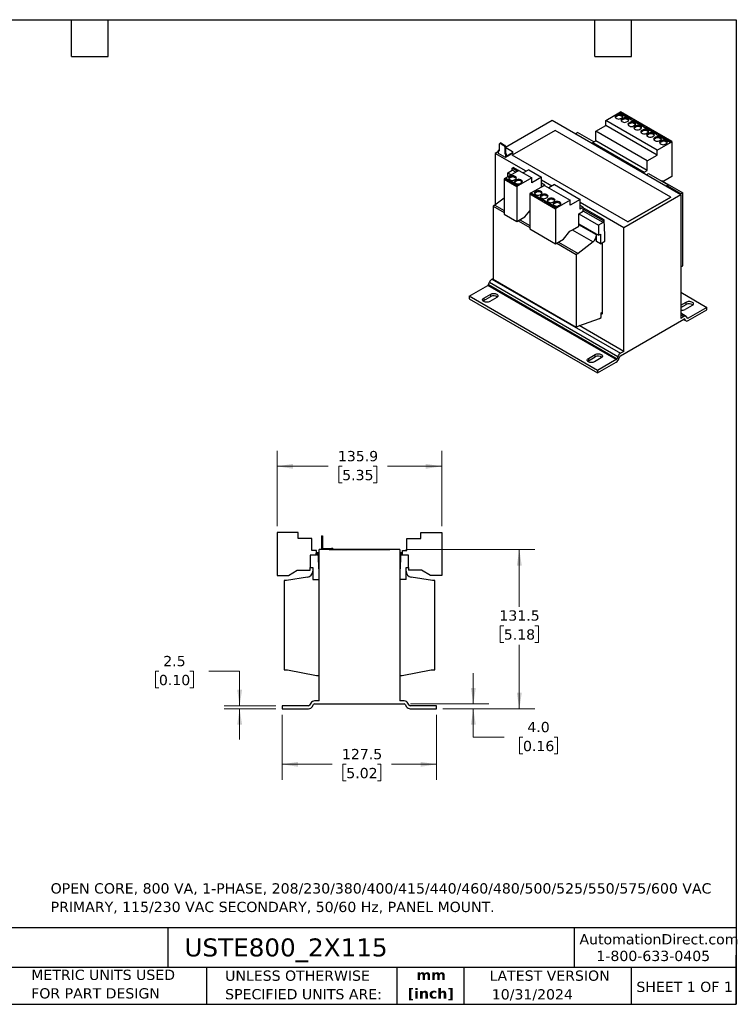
# Model space of a CAD drawing. Header units: millimetres. Extents: x 25 to 1092, y 25 to 838.
# Tile 2 of 2: x 501 to 1092, y 25 to 838. Entities that reach past the tile are written whole.
import ezdxf

# ---------------------------------------------------------------- set-up
doc = ezdxf.new("R2010")
doc.units = ezdxf.units.MM
doc.header["$LTSCALE"] = 4
doc.linetypes.add('SLD-Solid', pattern=[0])
doc.layers.add('TEXT', color=140, linetype='SLD-Solid', lineweight=25)
doc.styles.add('SLDTEXTSTYLE0', font='VERDANA.TTF')
doc.styles.add('SLDTEXTSTYLE1', font='VERDANAB.TTF')
doc.dimstyles.new('SLDDIMSTYLE1', dxfattribs={"dimtxt": 8.632031, "dimasz": 13.208, "dimexe": 0, "dimexo": 0.0625, "dimgap": 2.158008, "dimtad": 0, "dimtih": 1, "dimtoh": 1, "dimrnd": 1e-09, "dimzin": 12, "dimdsep": 46, "dimtxsty": 'SLDTEXTSTYLE0', "dimsah": 1, "dimcen": 0.09, "dimadec": 0, "dimazin": 3, "dimtfac": 1, "dimtofl": 0, "dimtmove": 0, "dimatfit": 3, "dimfxl": 0, "dimfrac": 2, "dimtolj": 1, "dimtzin": 12, "dimarcsym": 0})
doc.dimstyles.new('SLDDIMSTYLE2', dxfattribs={"dimtxt": 8.632031, "dimasz": 13.208, "dimexe": 0, "dimexo": 0.0625, "dimgap": 2.158008, "dimtad": 0, "dimtih": 1, "dimtoh": 1, "dimrnd": 1e-09, "dimzin": 12, "dimdsep": 46, "dimtxsty": 'SLDTEXTSTYLE0', "dimsah": 1, "dimcen": 0.09, "dimadec": 0, "dimazin": 3, "dimtfac": 1, "dimtmove": 0, "dimatfit": 0, "dimfxl": 0, "dimfrac": 2, "dimtolj": 1, "dimtzin": 12, "dimarcsym": 0})
doc.dimstyles.new('SLDDIMSTYLE3', dxfattribs={"dimtxt": 8.632031, "dimasz": 13.208, "dimexe": 0, "dimexo": 0.0625, "dimgap": 2.158008, "dimtad": 0, "dimtih": 1, "dimtoh": 1, "dimrnd": 1e-09, "dimzin": 4, "dimdsep": 46, "dimtxsty": 'SLDTEXTSTYLE0', "dimsah": 1, "dimcen": 0.09, "dimadec": 0, "dimazin": 1, "dimtfac": 1, "dimtmove": 0, "dimatfit": 0, "dimfxl": 0, "dimfrac": 2, "dimtolj": 1, "dimtzin": 12, "dimarcsym": 0})

# ---------------------------------------------------------------- blocks, each defined once
blk = doc.blocks.new('_D_2')
at = {"color": 7, "linetype": 'SLD-Solid', "lineweight": 0}
for p, q in [((615.77, 300.3), (612.87, 300.3)), ((612.87, 300.3), (612.87, 286.58)), ((641.42, 300.3), (644.32, 300.3)), ((644.32, 300.3), (644.32, 286.58)), ((656.98, 300.3), (682.38, 300.3)), ((682.38, 300.3), (682.38, 271.84)), ((612.87, 286.58), (615.77, 286.58)), ((644.32, 286.58), (641.42, 286.58)), ((712.37, 271.84), (669.68, 271.84)), ((712.37, 269.34), (669.68, 269.34)), ((682.38, 269.34), (682.38, 243.94))]:
    blk.add_line(p, q, dxfattribs=at)
at = {"color": 7, "linetype": 'SLD-Solid', "lineweight": 18}
for points in [[(682.38, 271.84), (684.42, 285.05), (680.35, 285.05)], [(682.38, 269.34), (680.35, 256.13), (684.42, 256.13)]]:
    blk.add_solid(points, dxfattribs=at)
at = {"color": 7, "linetype": 'SLD-Solid', "lineweight": 18, "char_height": 8.467, "attachment_point": 1, "style": 'SLDTEXTSTYLE0'}
for s, insert in [('2.5', (619.36, 312.99)), ('0.10', (615.77, 297.34))]:
    blk.add_mtext(s, dxfattribs=dict(at, insert=insert))
blk = doc.blocks.new('_D_3')
at = {"color": 7, "linetype": 'SLD-Solid', "lineweight": 0}
for p, q in [((875.22, 273.34), (875.22, 298.74)), ((823.28, 273.34), (887.92, 273.34)), ((850.03, 269.34), (887.92, 269.34)), ((875.22, 245.84), (875.22, 269.34)), ((900.62, 245.84), (875.22, 245.84)), ((916.19, 245.84), (913.29, 245.84)), ((913.29, 245.84), (913.29, 232.12)), ((941.84, 245.84), (944.74, 245.84)), ((944.74, 245.84), (944.74, 232.12)), ((913.29, 232.12), (916.19, 232.12)), ((944.74, 232.12), (941.84, 232.12))]:
    blk.add_line(p, q, dxfattribs=at)
at = {"color": 7, "linetype": 'SLD-Solid', "lineweight": 18}
for points in [[(875.22, 273.34), (877.26, 286.55), (873.19, 286.55)], [(875.22, 269.34), (873.19, 256.13), (877.26, 256.13)]]:
    blk.add_solid(points, dxfattribs=at)
at = {"color": 7, "linetype": 'SLD-Solid', "lineweight": 18, "char_height": 8.467, "attachment_point": 1, "style": 'SLDTEXTSTYLE0'}
for s, insert in [('4.0', (919.78, 258.52)), ('0.16', (916.19, 242.87))]:
    blk.add_mtext(s, dxfattribs=dict(at, insert=insert))
blk = doc.blocks.new('_D_4')
at = {"color": 7, "linetype": 'SLD-Solid', "lineweight": 0}
for p, q in [((819.53, 400.84), (925.85, 400.84)), ((913.15, 400.84), (913.15, 353.56)), ((900.32, 337.91), (897.43, 337.91)), ((897.43, 337.91), (897.43, 324.19)), ((925.97, 337.91), (928.87, 337.91)), ((928.87, 337.91), (928.87, 324.19)), ((897.43, 324.19), (900.32, 324.19)), ((913.15, 269.34), (913.15, 322.26)), ((928.87, 324.19), (925.97, 324.19)), ((850.03, 269.34), (925.85, 269.34))]:
    blk.add_line(p, q, dxfattribs=at)
at = {"color": 7, "linetype": 'SLD-Solid', "lineweight": 18}
for points in [[(913.15, 400.84), (911.12, 387.63), (915.18, 387.63)], [(913.15, 269.34), (915.18, 282.55), (911.12, 282.55)]]:
    blk.add_solid(points, dxfattribs=at)
at = {"color": 7, "linetype": 'SLD-Solid', "lineweight": 18, "char_height": 8.467, "attachment_point": 1, "style": 'SLDTEXTSTYLE0'}
for s, insert in [('131.5', (896.73, 350.59)), ('5.18', (900.32, 334.94))]:
    blk.add_mtext(s, dxfattribs=dict(at, insert=insert))
blk = doc.blocks.new('_D_5')
at = {"color": 7, "linetype": 'SLD-Solid', "lineweight": 0}
for p, q in [((713.25, 419.99), (713.25, 482.21)), ((849.15, 419.99), (849.15, 482.21)), ((713.25, 469.51), (755.33, 469.51)), ((767.02, 469.51), (764.12, 469.51)), ((764.12, 469.51), (764.12, 455.79)), ((792.67, 469.51), (795.57, 469.51)), ((795.57, 469.51), (795.57, 455.79)), ((849.15, 469.51), (804.37, 469.51)), ((764.12, 455.79), (767.02, 455.79)), ((795.57, 455.79), (792.67, 455.79))]:
    blk.add_line(p, q, dxfattribs=at)
at = {"color": 7, "linetype": 'SLD-Solid', "lineweight": 18}
for points in [[(713.25, 469.51), (726.46, 467.48), (726.46, 471.54)], [(849.15, 469.51), (835.94, 471.54), (835.94, 467.48)]]:
    blk.add_solid(points, dxfattribs=at)
at = {"color": 7, "linetype": 'SLD-Solid', "lineweight": 18, "char_height": 8.467, "attachment_point": 1, "style": 'SLDTEXTSTYLE0'}
for s, insert in [('135.9', (763.43, 482.19)), ('5.35', (767.02, 466.54))]:
    blk.add_mtext(s, dxfattribs=dict(at, insert=insert))
blk = doc.blocks.new('_D_6')
at = {"color": 7, "linetype": 'SLD-Solid', "lineweight": 0}
for p, q in [((717.45, 264.26), (717.45, 210.81)), ((844.95, 264.26), (844.95, 210.81)), ((717.45, 223.51), (758.7, 223.51)), ((770.39, 223.51), (767.5, 223.51)), ((767.5, 223.51), (767.5, 209.79)), ((796.05, 223.51), (798.94, 223.51)), ((798.94, 223.51), (798.94, 209.79)), ((844.95, 223.51), (807.74, 223.51)), ((767.5, 209.79), (770.39, 209.79)), ((798.94, 209.79), (796.05, 209.79))]:
    blk.add_line(p, q, dxfattribs=at)
at = {"color": 7, "linetype": 'SLD-Solid', "lineweight": 18}
for points in [[(717.45, 223.51), (730.66, 221.48), (730.66, 225.54)], [(844.95, 223.51), (831.74, 225.54), (831.74, 221.48)]]:
    blk.add_solid(points, dxfattribs=at)
at = {"color": 7, "linetype": 'SLD-Solid', "lineweight": 18, "char_height": 8.467, "attachment_point": 1, "style": 'SLDTEXTSTYLE0'}
for s, insert in [('127.5', (766.8, 236.19)), ('5.02', (770.39, 220.54))]:
    blk.add_mtext(s, dxfattribs=dict(at, insert=insert))

msp = doc.modelspace()

# ---------------------------------------------------------------- linework, layer by layer
for p, q in [((984.413, 755.061), (995.373, 761.388)), ((994.029, 759.592), (992.757, 758.857)), ((992.757, 758.857), (992.757, 757.959)), ((994.029, 758.693), (992.757, 757.959)), ((992.757, 757.061), (993.605, 756.571)), ((994.029, 759.592), (994.029, 758.693)), ((995.373, 761.404), (996.646, 762.139)), ((995.373, 761.404), (995.868, 761.118)), ((995.373, 761.388), (995.373, 761.404)), ((995.373, 761.388), (995.868, 761.102)), ((996.434, 761.445), (995.868, 761.118)), ((995.868, 761.118), (995.868, 761.102)), ((995.868, 761.102), (1005.485, 755.55)), ((1006.05, 755.893), (996.434, 761.445)), ((996.434, 760.775), (996.434, 761.445)), ((1039.072, 737.647), (996.646, 762.139)), ((996.716, 756.571), (997.989, 757.306)), ((997.989, 759.102), (997.141, 759.592)), ((997.141, 759.592), (997.141, 758.693)), ((997.989, 758.204), (997.141, 758.693)), ((998.908, 756.775), (997.636, 756.04)), ((997.636, 756.04), (997.636, 755.142)), ((997.989, 759.102), (997.989, 758.204)), ((998.908, 756.775), (998.908, 755.877)), ((1002.868, 756.285), (1002.02, 756.775)), ((1002.02, 755.877), (1002.02, 756.775)), ((1002.868, 756.285), (1002.868, 755.387)), ((940.289, 754.855), (901.717, 732.587)), ((1046.355, 693.624), (940.289, 754.855)), ((976.281, 746.284), (984.413, 750.978)), ((984.413, 750.978), (984.413, 755.061)), ((1026.839, 730.568), (984.413, 755.061)), ((1026.839, 726.486), (984.413, 750.978)), ((998.908, 755.877), (997.636, 755.142)), ((997.636, 754.244), (998.484, 753.754)), ((1001.595, 753.754), (1002.868, 754.489)), ((1002.868, 755.387), (1002.02, 755.877)), ((1004.636, 753.469), (1003.363, 752.734)), ((1003.363, 752.734), (1003.363, 751.836)), ((1004.636, 752.57), (1003.363, 751.836)), ((1003.363, 750.938), (1004.212, 750.448)), ((1004.636, 753.469), (1004.636, 752.57)), ((1005.485, 755.567), (1006.05, 755.893)), ((1005.485, 755.567), (1006.474, 754.995)), ((1005.485, 755.55), (1005.485, 755.567)), ((1005.485, 755.55), (1006.474, 754.979)), ((1007.04, 755.322), (1006.474, 754.995)), ((1006.474, 754.995), (1006.474, 754.979)), ((1006.474, 754.979), (1016.091, 749.427)), ((1016.657, 749.77), (1007.04, 755.322)), ((1007.04, 754.652), (1007.04, 755.322)), ((1007.323, 750.448), (1008.596, 751.183)), ((1008.596, 752.979), (1007.747, 753.469)), ((1007.747, 753.469), (1007.747, 752.57)), ((1008.596, 752.081), (1007.747, 752.57)), ((1009.515, 750.652), (1008.242, 749.917)), ((1008.242, 749.917), (1008.242, 749.019)), ((1009.515, 749.754), (1008.242, 749.019)), ((1008.242, 748.121), (1009.091, 747.631)), ((1008.596, 752.979), (1008.596, 752.081)), ((1009.515, 750.652), (1009.515, 749.754)), ((1012.202, 747.631), (1013.475, 748.366)), ((1013.475, 750.162), (1012.626, 750.652)), ((1012.626, 749.754), (1012.626, 750.652)), ((1013.475, 749.264), (1012.626, 749.754)), ((1013.475, 750.162), (1013.475, 749.264)), ((1016.091, 749.444), (1016.657, 749.77)), ((1016.091, 749.444), (1017.081, 748.872)), ((1016.091, 749.427), (1016.091, 749.444)), ((1016.091, 749.427), (1017.081, 748.856)), ((1017.647, 749.199), (1017.081, 748.872)), ((1017.081, 748.872), (1017.081, 748.856)), ((1017.081, 748.856), (1026.698, 743.304)), ((1027.263, 743.647), (1017.647, 749.199)), ((1017.647, 748.529), (1017.647, 749.199)), ((942.607, 746.827), (907.252, 726.417)), ((1038.067, 691.719), (942.607, 746.827)), ((959.205, 743.935), (961.078, 745.016)), ((974.513, 737.261), (961.078, 745.016)), ((976.281, 738.281), (976.281, 746.284)), ((1018.707, 721.791), (976.281, 746.284)), ((1015.243, 747.346), (1013.97, 746.611)), ((1013.97, 746.611), (1013.97, 745.713)), ((1015.243, 746.447), (1013.97, 745.713)), ((1013.97, 744.815), (1014.818, 744.325)), ((1015.243, 747.346), (1015.243, 746.447)), ((1017.93, 744.325), (1019.202, 745.06)), ((1019.202, 746.856), (1018.354, 747.346)), ((1018.354, 747.346), (1018.354, 746.447)), ((1019.202, 745.958), (1018.354, 746.447)), ((1020.122, 744.529), (1018.849, 743.794)), ((1018.849, 743.794), (1018.849, 742.896)), ((1020.122, 743.631), (1018.849, 742.896)), ((1018.849, 741.998), (1019.697, 741.508)), ((1019.202, 746.856), (1019.202, 745.958)), ((1020.122, 744.529), (1020.122, 743.631)), ((1022.809, 741.508), (1024.081, 742.243)), ((1024.081, 744.039), (1023.233, 744.529)), ((1023.233, 743.631), (1023.233, 744.529)), ((1024.081, 743.141), (1023.233, 743.631)), ((1024.081, 744.039), (1024.081, 743.141)), ((1025.849, 741.222), (1024.576, 740.488)), ((1024.576, 740.488), (1024.576, 739.59)), ((1025.849, 740.324), (1024.576, 739.59)), ((1025.849, 741.222), (1025.849, 740.324)), ((1026.698, 743.321), (1027.263, 743.647)), ((1026.698, 743.321), (1027.688, 742.749)), ((1026.698, 743.304), (1026.698, 743.321)), ((1026.698, 743.304), (1027.688, 742.733)), ((1028.253, 743.076), (1027.688, 742.749)), ((1027.688, 742.749), (1027.688, 742.733)), ((1027.688, 742.733), (1037.304, 737.181)), ((1028.253, 742.406), (1028.253, 743.076)), ((1037.87, 737.524), (1028.253, 743.076)), ((1029.809, 740.733), (1028.96, 741.222)), ((1028.96, 741.222), (1028.96, 740.324)), ((1029.809, 739.834), (1028.96, 740.324)), ((1029.809, 740.733), (1029.809, 739.834)), ((896.696, 735.773), (897.403, 736.181)), ((896.696, 730.057), (896.696, 735.773)), ((897.969, 736.507), (897.403, 736.181)), ((897.403, 736.181), (900.444, 734.426)), ((897.969, 736.507), (901.01, 734.752)), ((900.444, 734.426), (901.01, 734.752)), ((900.444, 734.426), (901.151, 733.201)), ((901.01, 734.752), (901.717, 733.527)), ((901.717, 733.527), (901.151, 733.201)), ((901.151, 733.201), (901.151, 727.485)), ((901.717, 733.527), (901.717, 727.812)), ((901.717, 731.608), (901.964, 731.75)), ((903.378, 731.75), (901.964, 731.75)), ((903.378, 731.75), (907.621, 729.301)), ((973.7, 736.792), (976.281, 738.281)), ((973.7, 736.792), (1016.126, 712.299)), ((973.717, 735.558), (973.7, 736.792)), ((1018.707, 713.789), (976.281, 738.281)), ((1024.576, 738.692), (1025.425, 738.202)), ((1026.839, 730.568), (1037.799, 736.896)), ((1028.536, 738.202), (1029.809, 738.937)), ((1030.728, 738.406), (1029.455, 737.671)), ((1029.455, 737.671), (1029.455, 736.773)), ((1030.728, 737.508), (1029.455, 736.773)), ((1029.455, 735.875), (1030.304, 735.385)), ((1030.728, 738.406), (1030.728, 737.508)), ((1033.415, 735.385), (1034.688, 736.12)), ((1034.688, 737.916), (1033.84, 738.406)), ((1033.84, 737.508), (1033.84, 738.406)), ((1034.688, 737.018), (1033.84, 737.508)), ((1034.688, 737.916), (1034.688, 737.018)), ((1037.304, 737.198), (1037.87, 737.524)), ((1037.304, 737.198), (1037.799, 736.912)), ((1037.304, 737.181), (1037.304, 737.198)), ((1037.304, 737.181), (1037.799, 736.896)), ((1037.799, 736.912), (1039.072, 737.647)), ((1037.799, 736.896), (1037.799, 736.912)), ((1039.072, 737.647), (1039.072, 708.741)), ((896.095, 729.342), (893.267, 727.709)), ((918.686, 713.035), (893.267, 727.709)), ((893.267, 727.709), (893.267, 685.284)), ((896.095, 730.404), (896.661, 730.73)), ((896.095, 727.709), (896.095, 730.404)), ((896.095, 730.404), (896.696, 730.057)), ((901.752, 724.444), (896.095, 727.709)), ((896.661, 730.73), (896.696, 730.71)), ((901.151, 727.485), (901.717, 727.812)), ((901.151, 727.485), (901.752, 727.138)), ((901.717, 727.812), (902.318, 727.465)), ((907.621, 727.832), (901.752, 724.444)), ((901.752, 727.138), (902.318, 727.465)), ((901.752, 727.138), (901.752, 724.444)), ((902.318, 725.423), (907.621, 728.485)), ((902.318, 727.465), (902.318, 725.423)), ((1002.711, 671.309), (907.252, 726.417)), ((907.252, 726.417), (907.252, 726.371)), ((1002.711, 671.264), (907.252, 726.371)), ((907.621, 729.301), (907.621, 728.485)), ((907.621, 728.485), (907.621, 727.832)), ((1018.707, 721.791), (1026.839, 726.486)), ((1026.839, 726.486), (1026.839, 730.568)), ((907.373, 715.646), (908.198, 716.123)), ((907.373, 715.646), (911.756, 713.117)), ((907.373, 714.013), (907.373, 715.646)), ((912.581, 713.593), (908.198, 716.123)), ((1018.707, 713.789), (1018.707, 721.791)), ((901.823, 707.399), (900.55, 706.664)), ((902.318, 707.113), (901.823, 707.399)), ((912.783, 713.71), (901.837, 707.391)), ((903.59, 711.829), (907.373, 714.013)), ((903.59, 711.829), (906.558, 710.116)), ((903.59, 708.403), (903.59, 711.829)), ((906.207, 708.893), (904.934, 708.158)), ((904.934, 708.158), (904.934, 707.26)), ((906.207, 707.995), (904.934, 707.26)), ((906.207, 708.893), (906.207, 707.995)), ((910.341, 712.3), (907.373, 714.013)), ((910.167, 708.403), (909.318, 708.893)), ((909.318, 708.893), (909.318, 707.995)), ((910.167, 707.505), (909.318, 707.995)), ((910.167, 708.403), (910.167, 707.505)), ((923.389, 707.586), (912.429, 701.259)), ((912.783, 713.71), (923.389, 707.586)), ((920.915, 714.321), (916.319, 711.668)), ((920.915, 714.321), (931.521, 708.198)), ((931.521, 708.198), (923.389, 703.504)), ((923.389, 703.504), (923.389, 707.586)), ((931.521, 700.196), (931.521, 708.198)), ((1016.126, 712.299), (1018.707, 713.789)), ((1016.143, 711.065), (1016.126, 712.299)), ((1017.895, 710.054), (1019.768, 711.135)), ((1019.768, 711.135), (1036.032, 701.747)), ((1039.072, 708.741), (1032.425, 704.904)), ((900.55, 706.664), (900.55, 677.758)), ((900.55, 706.664), (911.156, 700.541)), ((902.318, 707.113), (901.752, 706.786)), ((901.752, 706.786), (911.369, 701.235)), ((902.318, 707.097), (902.318, 707.113)), ((911.92, 701.553), (902.318, 707.097)), ((902.318, 706.46), (902.318, 707.097)), ((904.934, 706.362), (905.782, 705.872)), ((908.894, 705.872), (910.167, 706.607)), ((911.086, 706.076), (909.813, 705.341)), ((909.813, 704.443), (909.813, 705.341)), ((911.086, 705.178), (909.813, 704.443)), ((909.813, 703.545), (910.662, 703.055)), ((911.086, 706.076), (911.086, 705.178)), ((912.429, 701.276), (911.156, 700.541)), ((911.156, 700.541), (911.156, 671.635)), ((911.369, 701.235), (911.934, 701.561)), ((912.429, 701.276), (911.934, 701.561)), ((912.429, 701.259), (912.429, 701.276)), ((913.773, 703.055), (915.046, 703.79)), ((915.046, 705.586), (914.197, 706.076)), ((914.197, 706.076), (914.197, 705.178)), ((915.046, 704.688), (914.197, 705.178)), ((915.046, 705.586), (915.046, 704.688)), ((933.996, 701.463), (923.05, 695.144)), ((939.899, 700.789), (931.521, 705.625)), ((934.102, 701.686), (931.521, 703.176)), ((934.102, 701.686), (931.521, 700.196)), ((933.996, 701.463), (955.209, 689.217)), ((934.098, 701.404), (934.102, 701.686)), ((942.128, 702.075), (937.532, 699.422)), ((942.128, 702.075), (963.341, 689.829)), ((1032.425, 704.904), (1030.221, 705.101)), ((1031.303, 705.004), (1048.158, 695.274)), ((1036.032, 701.747), (1034.158, 700.665)), ((1036.032, 699.584), (1036.032, 701.747)), ((1036.032, 700.642), (1046.744, 694.457)), ((923.036, 695.153), (921.763, 694.418)), ((921.763, 694.418), (921.763, 665.512)), ((921.763, 694.418), (942.976, 682.172)), ((923.531, 694.867), (922.965, 694.54)), ((922.965, 694.54), (932.582, 688.989)), ((923.531, 694.867), (923.036, 695.153)), ((923.531, 694.851), (923.531, 694.867)), ((933.133, 689.307), (923.531, 694.851)), ((923.531, 694.214), (923.531, 694.851)), ((927.42, 696.647), (926.147, 695.912)), ((926.147, 695.912), (926.147, 695.014)), ((927.42, 695.748), (926.147, 695.014)), ((926.147, 694.116), (926.996, 693.626)), ((927.42, 696.647), (927.42, 695.748)), ((930.107, 693.626), (931.38, 694.361)), ((931.38, 696.157), (930.531, 696.647)), ((930.531, 696.647), (930.531, 695.748)), ((931.38, 695.259), (930.531, 695.748)), ((932.299, 693.83), (931.026, 693.095)), ((931.026, 692.197), (931.026, 693.095)), ((932.299, 692.932), (931.026, 692.197)), ((931.026, 691.299), (931.875, 690.809)), ((931.38, 696.157), (931.38, 695.259)), ((932.299, 693.83), (932.299, 692.932)), ((934.986, 690.809), (936.259, 691.544)), ((936.259, 693.34), (935.41, 693.83)), ((935.41, 693.83), (935.41, 692.932)), ((936.259, 692.442), (935.41, 692.932)), ((936.259, 693.34), (936.259, 692.442)), ((1046.355, 693.624), (999.333, 666.479)), ((1002.711, 671.309), (1038.067, 691.719)), ((1038.067, 691.674), (1002.711, 671.264)), ((1038.067, 691.719), (1038.067, 691.674)), ((1046.744, 694.457), (1045.652, 694.03)), ((1046.355, 693.624), (1046.355, 591.556)), ((1048.158, 695.274), (1046.744, 694.457)), ((1048.158, 635.095), (1048.158, 695.274)), ((892.878, 684.987), (891.464, 684.171)), ((891.464, 684.171), (891.464, 623.992)), ((891.464, 684.171), (900.55, 678.925)), ((900.55, 690.842), (892.878, 684.987)), ((892.878, 684.987), (900.55, 680.558)), ((932.582, 688.989), (933.148, 689.315)), ((934.137, 688.744), (933.148, 689.315)), ((934.137, 688.744), (933.572, 688.417)), ((933.572, 688.417), (943.188, 682.866)), ((934.137, 688.727), (934.137, 688.744)), ((943.74, 683.184), (934.137, 688.727)), ((934.137, 688.091), (934.137, 688.727)), ((938.027, 690.524), (936.754, 689.789)), ((936.754, 689.789), (936.754, 688.891)), ((938.027, 689.625), (936.754, 688.891)), ((936.754, 687.993), (937.602, 687.503)), ((938.027, 690.524), (938.027, 689.625)), ((940.714, 687.503), (941.986, 688.238)), ((941.986, 690.034), (941.138, 690.524)), ((941.138, 690.524), (941.138, 689.625)), ((941.986, 689.136), (941.138, 689.625)), ((942.906, 687.707), (941.633, 686.972)), ((941.633, 686.074), (941.633, 686.972)), ((942.906, 686.809), (941.633, 686.074)), ((941.633, 685.176), (942.481, 684.686)), ((941.986, 690.034), (941.986, 689.136)), ((942.906, 687.707), (942.906, 686.809)), ((944.249, 682.906), (942.976, 682.172)), ((943.188, 682.866), (943.754, 683.192)), ((944.249, 682.906), (943.754, 683.192)), ((955.209, 689.217), (944.249, 682.89)), ((944.249, 682.89), (944.249, 682.906)), ((945.593, 684.686), (946.865, 685.421)), ((946.865, 687.217), (946.017, 687.707)), ((946.017, 687.707), (946.017, 686.809)), ((946.865, 686.319), (946.017, 686.809)), ((946.865, 687.217), (946.865, 686.319)), ((963.341, 689.829), (955.209, 685.135)), ((955.209, 685.135), (955.209, 689.217)), ((963.341, 681.827), (963.341, 689.829)), ((999.333, 666.479), (963.341, 687.256)), ((965.922, 683.317), (963.341, 684.807)), ((965.922, 683.317), (963.341, 681.827)), ((965.879, 680.026), (965.922, 683.317)), ((983.152, 672.853), (965.915, 682.803)), ((900.55, 677.758), (911.156, 671.635)), ((911.156, 671.635), (917.804, 675.473)), ((917.804, 675.473), (921.763, 680.398)), ((942.976, 682.172), (942.976, 653.266)), ((962.28, 677.948), (965.879, 680.026)), ((962.28, 669.742), (962.28, 677.948)), ((962.28, 677.948), (978.544, 668.56)), ((982.327, 670.744), (965.881, 680.237)), ((965.903, 681.858), (982.327, 672.377)), ((912.167, 672.219), (921.763, 666.679)), ((913.581, 673.035), (921.763, 668.312)), ((957.071, 664.816), (962.28, 667.823)), ((962.28, 667.823), (962.28, 669.742)), ((962.28, 669.742), (978.544, 660.353)), ((976.953, 660.498), (962.28, 668.968)), ((982.327, 670.744), (978.544, 668.56)), ((978.544, 668.56), (978.544, 660.353)), ((983.152, 672.853), (982.327, 672.377)), ((982.327, 672.377), (982.327, 670.744)), ((983.741, 660.21), (983.152, 672.853)), ((1002.711, 671.264), (1002.711, 671.309)), ((921.763, 665.512), (942.976, 653.266)), ((949.623, 657.103), (954.767, 663.502)), ((954.767, 663.502), (957.062, 664.827)), ((956.793, 664.672), (973.979, 654.75)), ((957.057, 664.824), (957.071, 664.816)), ((957.062, 664.827), (957.071, 664.816)), ((976.953, 654.984), (976.953, 660.498)), ((978.544, 660.353), (980.064, 661.231)), ((980.064, 661.231), (980.064, 653.188)), ((983.741, 655.311), (983.741, 660.21)), ((999.333, 564.411), (999.333, 666.479)), ((942.976, 653.266), (949.623, 657.103)), ((943.987, 653.85), (960.194, 644.493)), ((945.401, 654.666), (961.609, 645.31)), ((973.979, 654.75), (961.609, 645.31)), ((980.064, 653.188), (976.953, 654.984)), ((980.064, 653.188), (983.741, 655.311)), ((981.655, 654.107), (981.655, 595.029)), ((961.609, 645.31), (960.194, 644.493)), ((960.194, 644.493), (960.194, 584.314)), ((1046.355, 634.054), (1048.158, 635.095)), ((871.7, 609.925), (887.145, 618.841)), ((993.211, 557.611), (887.145, 618.841)), ((887.757, 619.603), (888.472, 621.444)), ((887.757, 619.603), (993.823, 558.372)), ((888.472, 621.444), (994.538, 560.214)), ((890.615, 624.111), (891.464, 624.601)), ((890.615, 624.111), (996.681, 562.88)), ((891.464, 623.992), (960.194, 584.314)), ((871.7, 609.925), (871.7, 607.884)), ((977.766, 548.694), (871.7, 609.925)), ((883.898, 608.394), (889.554, 611.66)), ((883.898, 606.353), (889.554, 609.619)), ((889.554, 609.619), (889.554, 611.66)), ((1046.355, 613.191), (1067.922, 600.74)), ((871.7, 607.884), (977.766, 546.653)), ((883.898, 608.394), (883.898, 606.353)), ((894.504, 608.803), (888.847, 605.537)), ((1046.355, 602.577), (1050.775, 605.129)), ((1046.355, 600.536), (1050.775, 603.087)), ((1055.724, 602.271), (1050.068, 599.006)), ((1050.775, 603.087), (1050.775, 605.129)), ((980.63, 596.111), (981.655, 596.703)), ((980.63, 592.355), (980.63, 596.111)), ((981.655, 595.029), (980.63, 595.621)), ((1050.757, 593.26), (1046.355, 595.801)), ((1049.007, 593.087), (1046.355, 594.618)), ((1067.922, 600.74), (1052.477, 591.824)), ((1052.477, 589.783), (1067.922, 598.699)), ((1067.922, 598.699), (1067.922, 600.74)), ((960.194, 584.314), (962.316, 585.539)), ((962.316, 585.539), (979.216, 591.539)), ((999.333, 564.411), (962.575, 585.631)), ((979.216, 591.539), (980.63, 592.355)), ((996.681, 560.839), (1049.007, 591.046)), ((1049.007, 593.087), (1046.355, 591.556)), ((1048.623, 590.824), (1050.727, 589.61)), ((1050.334, 589.975), (1048.743, 590.893)), ((1049.619, 590.991), (1049.36, 591.141)), ((1049.619, 590.991), (1050.334, 589.975)), ((1051.865, 591.879), (1051.15, 592.896)), ((1051.511, 592.382), (1052.477, 591.824)), ((970.165, 558.593), (975.821, 561.859)), ((975.821, 559.818), (975.821, 561.859)), ((999.333, 564.411), (996.681, 562.88)), ((970.165, 556.552), (975.821, 559.818)), ((970.165, 558.593), (970.165, 556.552)), ((980.771, 559.002), (975.114, 555.736)), ((993.211, 557.611), (977.766, 548.694)), ((977.766, 546.653), (993.211, 555.569)), ((994.538, 560.214), (993.823, 558.372)), ((995.354, 558.236), (996.069, 560.077)), ((977.766, 548.694), (977.766, 546.653)), ((713.249, 414.912), (713.249, 379.512)), ((715.049, 414.912), (713.249, 414.912)), ((715.049, 414.892), (715.049, 414.912)), ((730.549, 414.892), (715.049, 414.892)), ((730.549, 409.892), (730.549, 414.892)), ((831.849, 409.892), (831.849, 414.892)), ((831.849, 414.892), (847.349, 414.892)), ((847.349, 414.912), (849.149, 414.912)), ((847.349, 414.892), (847.349, 414.912)), ((849.149, 414.912), (849.149, 379.512)), ((742.049, 409.892), (730.549, 409.892)), ((742.049, 400.092), (742.049, 409.892)), ((749.949, 412.142), (750.749, 412.142)), ((749.949, 412.142), (749.949, 411.142)), ((750.749, 411.142), (749.949, 411.142)), ((749.949, 411.142), (749.949, 404.142)), ((750.749, 412.142), (750.749, 411.142)), ((750.749, 411.142), (750.749, 404.142)), ((820.349, 400.092), (820.349, 409.892)), ((820.349, 409.892), (831.849, 409.892)), ((745.699, 400.092), (742.049, 400.092)), ((745.638, 396.092), (745.699, 400.092)), ((747.949, 275.842), (747.949, 400.842)), ((814.449, 400.842), (747.949, 400.842)), ((749.949, 404.142), (749.949, 400.842)), ((749.949, 404.142), (750.749, 404.142)), ((750.749, 404.142), (750.749, 401.642)), ((750.749, 401.642), (758.249, 401.642)), ((756.199, 400.842), (756.199, 400.898)), ((756.199, 400.898), (806.199, 400.898)), ((758.249, 401.642), (758.249, 400.898)), ((759.249, 401.642), (758.249, 401.642)), ((759.249, 401.642), (759.249, 400.898)), ((806.199, 400.898), (806.199, 400.842)), ((814.449, 400.842), (814.449, 275.842)), ((816.761, 396.092), (816.699, 400.092)), ((816.699, 400.092), (820.349, 400.092)), ((740.549, 396.092), (740.549, 386.042)), ((745.899, 396.092), (740.549, 396.092)), ((745.899, 398.092), (745.899, 396.092)), ((747.066, 398.092), (745.899, 398.092)), ((747.899, 382.192), (747.066, 398.092)), ((815.333, 398.092), (814.499, 382.192)), ((816.499, 398.092), (815.333, 398.092)), ((816.499, 396.092), (816.499, 398.092)), ((821.849, 396.092), (816.499, 396.092)), ((821.849, 386.042), (821.849, 396.092)), ((722.65, 379.512), (729.924, 383.712)), ((729.924, 383.712), (733.169, 383.712)), ((733.169, 383.712), (733.183, 383.692)), ((733.183, 383.692), (740.549, 383.692)), ((740.549, 386.042), (742.699, 386.042)), ((740.549, 383.692), (740.549, 386.042)), ((742.699, 386.042), (742.699, 376.192)), ((747.899, 376.192), (747.899, 382.192)), ((814.499, 382.192), (814.499, 376.192)), ((819.699, 376.192), (819.699, 386.042)), ((819.699, 386.042), (821.849, 386.042)), ((821.849, 386.042), (821.849, 383.692)), ((829.216, 383.692), (821.849, 383.692)), ((829.216, 383.692), (829.23, 383.712)), ((832.474, 383.712), (829.23, 383.712)), ((839.749, 379.512), (832.474, 383.712)), ((713.249, 379.512), (722.65, 379.512)), ((718.999, 375.192), (718.999, 301.492)), ((720.999, 375.192), (718.999, 375.192)), ((738.494, 378.008), (720.999, 375.192)), ((742.699, 376.192), (747.899, 376.192)), ((747.899, 375.192), (747.899, 376.192)), ((747.949, 375.192), (747.899, 375.192)), ((814.499, 375.192), (814.449, 375.192)), ((819.699, 376.192), (814.499, 376.192)), ((814.499, 376.192), (814.499, 375.192)), ((841.399, 375.192), (823.905, 378.008)), ((849.149, 379.512), (839.749, 379.512)), ((843.399, 375.192), (841.399, 375.192)), ((843.399, 301.492), (843.399, 375.192)), ((718.999, 301.492), (721.999, 301.492)), ((721.999, 301.492), (745.899, 296.892)), ((747.899, 301.492), (747.949, 301.492)), ((747.899, 296.892), (747.899, 301.492)), ((814.449, 301.492), (814.499, 301.492)), ((814.499, 301.492), (814.499, 296.892)), ((816.499, 296.892), (840.399, 301.492)), ((840.399, 301.492), (843.399, 301.492)), ((745.899, 296.892), (747.899, 296.892)), ((814.499, 296.892), (816.499, 296.892)), ((717.449, 271.842), (717.449, 269.342)), ((739.292, 271.842), (717.449, 271.842)), ((717.449, 269.342), (739.292, 269.342)), ((741.168, 274.092), (740.158, 272.342)), ((742.323, 271.092), (743.333, 272.842)), ((747.949, 275.842), (744.199, 275.842)), ((744.199, 273.342), (818.199, 273.342)), ((818.199, 275.842), (814.449, 275.842)), ((819.065, 272.842), (820.076, 271.092)), ((822.241, 272.342), (821.23, 274.092)), ((844.949, 271.842), (823.107, 271.842)), ((823.107, 269.342), (844.949, 269.342)), ((844.949, 269.342), (844.949, 271.842))]:
    msp.add_line(p, q)
at = {"flags": 128}
for points in [[(889.554, 611.66), (890.167, 611.942), (890.873, 612.138), (891.637, 612.239), (892.421, 612.239), (893.185, 612.138), (893.891, 611.942), (894.504, 611.66), (894.993, 611.306), (895.333, 610.899), (895.507, 610.457), (895.507, 610.005), (895.333, 609.564), (894.993, 609.156), (894.504, 608.803)], [(888.847, 605.537), (888.235, 605.255), (887.528, 605.058), (886.764, 604.958), (885.981, 604.958), (885.216, 605.058), (884.51, 605.255), (883.898, 605.537), (883.409, 605.891), (883.069, 606.298), (882.894, 606.739), (882.894, 607.192), (883.069, 607.633), (883.409, 608.041), (883.898, 608.394)], [(883.352, 605.945), (883.409, 605.999), (883.898, 606.353)], [(1050.775, 605.129), (1051.387, 605.411), (1052.094, 605.607), (1052.858, 605.708), (1053.641, 605.708), (1054.406, 605.607), (1055.112, 605.411), (1055.724, 605.129), (1056.213, 604.775), (1056.553, 604.367), (1056.728, 603.926), (1056.728, 603.474), (1056.553, 603.033), (1056.213, 602.625), (1055.724, 602.271)], [(975.821, 561.859), (976.434, 562.141), (977.14, 562.337), (977.904, 562.438), (978.688, 562.438), (979.452, 562.337), (980.158, 562.141), (980.771, 561.859), (981.26, 561.505), (981.6, 561.098), (981.774, 560.657), (981.774, 560.204), (981.6, 559.763), (981.26, 559.355), (980.771, 559.002)], [(975.114, 555.736), (974.502, 555.454), (973.795, 555.258), (973.031, 555.157), (972.248, 555.157), (971.483, 555.258), (970.777, 555.454), (970.165, 555.736), (969.676, 556.09), (969.336, 556.497), (969.161, 556.938), (969.161, 557.391), (969.336, 557.832), (969.676, 558.24), (970.165, 558.593)], [(969.619, 556.144), (969.676, 556.198), (970.165, 556.552)]]:
    msp.add_lwpolyline(points, dxfattribs=at)
for centre, radius, start, end in [((993.097, 757.959), 0.961, 110.783421, 249.216579), ((993.412, 756.72), 1.402, 117.892912, 145.695301), ((995.161, 759.573), 3.381, 242.609672, 297.390328), ((995.585, 756.589), 3.381, 62.609672, 117.390328), ((995.585, 755.691), 3.381, 62.609672, 117.390328), ((997.976, 755.142), 0.961, 110.783421, 249.216579), ((997.648, 758.204), 0.961, 290.783421, 69.216579), ((997.333, 756.965), 1.402, 34.304699, 62.107088), ((1000.464, 753.773), 3.381, 62.609672, 117.390328), ((1000.464, 752.875), 3.381, 62.609672, 117.390328), ((1002.527, 755.387), 0.961, 290.783421, 69.216579), ((998.292, 753.903), 1.402, 117.892912, 145.695301), ((1000.04, 756.757), 3.381, 242.609672, 297.390328), ((1003.704, 751.836), 0.961, 110.783421, 249.216579), ((1004.019, 750.597), 1.402, 117.892912, 145.695301), ((1002.212, 754.148), 1.402, 34.304699, 62.107088), ((1005.767, 753.45), 3.381, 242.609672, 297.390328), ((1006.192, 750.466), 3.381, 62.609672, 117.390328), ((1006.192, 749.568), 3.381, 62.609672, 117.390328), ((1008.583, 749.019), 0.961, 110.783421, 249.216579), ((1008.898, 747.78), 1.402, 117.892912, 145.695301), ((1008.255, 752.081), 0.961, 290.783421, 69.216579), ((1007.94, 750.841), 1.402, 34.304699, 62.107088), ((1011.071, 747.65), 3.381, 62.609672, 117.390328), ((1011.071, 746.751), 3.381, 62.609672, 117.390328), ((1013.134, 749.264), 0.961, 290.783421, 69.216579), ((1012.819, 748.025), 1.402, 34.304699, 62.107088), ((1010.646, 750.634), 3.381, 242.609672, 297.390328), ((1014.311, 745.713), 0.961, 110.783421, 249.216579), ((1014.626, 744.473), 1.402, 117.892912, 145.695301), ((1016.374, 747.327), 3.381, 242.609672, 297.390328), ((1016.798, 744.343), 3.381, 62.609672, 117.390328), ((1016.798, 743.445), 3.381, 62.609672, 117.390328), ((1019.19, 742.896), 0.961, 110.783421, 249.216579), ((1019.505, 741.657), 1.402, 117.892912, 145.695301), ((1018.862, 745.958), 0.961, 290.783421, 69.216579), ((1018.547, 744.718), 1.402, 34.304699, 62.107088), ((1021.253, 744.511), 3.381, 242.609672, 297.390328), ((1021.677, 741.527), 3.381, 62.609672, 117.390328), ((1021.677, 740.628), 3.381, 62.609672, 117.390328), ((1024.917, 739.59), 0.961, 110.783421, 249.216579), ((1023.741, 743.141), 0.961, 290.783421, 69.216579), ((1023.426, 741.902), 1.402, 34.304699, 62.107088), ((1027.405, 738.22), 3.381, 62.609672, 117.390328), ((1027.405, 737.322), 3.381, 62.609672, 117.390328), ((1029.468, 739.835), 0.961, 290.783421, 69.216579), ((1029.153, 738.595), 1.402, 34.304699, 62.107088), ((1025.232, 738.35), 1.402, 117.892912, 145.695301), ((1026.981, 741.204), 3.381, 242.609672, 297.390328), ((1029.796, 736.773), 0.961, 110.783421, 249.216579), ((1030.111, 735.534), 1.402, 117.892912, 145.695301), ((1031.86, 738.388), 3.381, 242.609672, 297.390328), ((1032.284, 735.404), 3.381, 62.609672, 117.390328), ((1032.284, 734.505), 3.381, 62.609672, 117.390328), ((1034.347, 737.018), 0.961, 290.783421, 69.216579), ((1034.032, 735.779), 1.402, 34.304699, 62.107088), ((905.275, 707.26), 0.961, 110.783421, 249.216579), ((905.59, 706.021), 1.402, 117.892912, 145.695301), ((907.762, 705.89), 3.381, 62.609672, 117.390328), ((907.762, 704.992), 3.381, 62.609672, 117.390328), ((909.826, 707.505), 0.961, 290.783421, 69.216579), ((909.511, 706.266), 1.402, 34.304699, 62.107088), ((907.338, 708.874), 3.381, 242.609672, 297.390328), ((910.154, 704.443), 0.961, 110.783421, 249.216579), ((910.469, 703.204), 1.402, 117.892912, 145.695301), ((912.217, 706.058), 3.381, 242.609672, 297.390328), ((912.641, 703.074), 3.381, 62.609672, 117.390328), ((912.641, 702.176), 3.381, 62.609672, 117.390328), ((914.705, 704.688), 0.961, 290.783421, 69.216579), ((914.39, 703.449), 1.402, 34.304699, 62.107088), ((926.488, 695.014), 0.961, 110.783421, 249.216579), ((926.803, 693.775), 1.402, 117.892912, 145.695301), ((928.551, 696.628), 3.381, 242.609672, 297.390328), ((928.976, 693.644), 3.381, 62.609672, 117.390328), ((928.976, 692.746), 3.381, 62.609672, 117.390328), ((931.367, 692.197), 0.961, 110.783421, 249.216579), ((931.682, 690.958), 1.402, 117.892912, 145.695301), ((931.039, 695.259), 0.961, 290.783421, 69.216579), ((930.724, 694.019), 1.402, 34.304699, 62.107088), ((933.855, 690.828), 3.381, 62.609672, 117.390328), ((933.855, 689.929), 3.381, 62.609672, 117.390328), ((935.918, 692.442), 0.961, 290.783421, 69.216579), ((935.603, 691.203), 1.402, 34.304699, 62.107088), ((939.582, 687.521), 3.381, 62.609672, 117.390328), ((933.43, 693.812), 3.381, 242.609672, 297.390328), ((937.095, 688.891), 0.961, 110.783421, 249.216579), ((937.41, 687.651), 1.402, 117.892912, 145.695301), ((939.158, 690.505), 3.381, 242.609672, 297.390328), ((939.582, 686.623), 3.381, 62.609672, 117.390328), ((941.974, 686.074), 0.961, 110.783421, 249.216579), ((942.289, 684.835), 1.402, 117.892912, 145.695301), ((941.646, 689.136), 0.961, 290.783421, 69.216579), ((941.33, 687.896), 1.402, 34.304699, 62.107088), ((944.037, 687.689), 3.381, 242.609672, 297.390328), ((944.461, 684.705), 3.381, 62.609672, 117.390328), ((944.461, 683.806), 3.381, 62.609672, 117.390328), ((946.525, 686.319), 0.961, 290.783421, 69.216579), ((946.21, 685.08), 1.402, 34.304699, 62.107088), ((969.149, 660.893), 7.814, 308.182136, 357.105029), ((886.317, 620.134), 1.535, 302.637971, 339.772886), ((893.512, 619.587), 5.372, 122.637971, 159.772886), ((891.997, 605.305), 4.957, 51.984332, 119.522834), ((1053.217, 598.774), 4.957, 51.984332, 119.522834), ((1047.582, 603.844), 5.439, 256.970187, 297.196507), ((1049.981, 591.895), 1.539, 40.532796, 129.248168), ((1049.285, 590.705), 0.44, 40.532796, 129.248168), ((1051.503, 590.975), 1.539, 220.532796, 309.248168), ((1052.199, 592.165), 0.44, 220.532796, 309.248168), ((999.578, 558.357), 5.372, 122.637971, 159.772886), ((997.509, 559.546), 1.535, 122.637971, 159.772886), ((978.264, 555.504), 4.957, 51.984332, 119.522834), ((992.383, 558.903), 1.535, 302.637971, 339.772886), ((990.314, 560.093), 5.372, 302.637971, 339.772886), ((737.699, 382.945), 5, 279.144224, 359.999999), ((824.699, 382.945), 5, 180.000001, 260.855776), ((739.292, 272.842), 1, 270, 330), ((739.292, 272.842), 3.5, 270, 330), ((744.199, 272.342), 3.5, 90, 150), ((744.199, 272.342), 1, 90, 150), ((818.199, 272.342), 3.5, 30, 90), ((818.199, 272.342), 1, 30, 90), ((823.107, 272.842), 3.5, 210, 270), ((823.107, 272.842), 1, 210, 270)]:
    msp.add_arc(centre, radius, start, end)
at = {"layer": 'TEXT'}
for p, q in [((25.4, 838.2), (1092.2, 838.2)), ((543.56, 807.72), (543.56, 838.2)), ((574.04, 807.72), (574.04, 838.2)), ((975.36, 807.72), (975.36, 838.2)), ((1005.84, 807.72), (1005.84, 838.2)), ((1092.2, 838.2), (1092.2, 25.4)), ((543.56, 807.72), (574.04, 807.72)), ((975.36, 807.72), (1005.84, 807.72)), ((1092.2, 88.504), (25.4, 88.504)), ((623.036, 88.504), (623.036, 55.88)), ((958.302, 88.504), (958.302, 55.88)), ((1092.2, 25.4), (1092.2, 66.04)), ((1092.2, 55.88), (25.4, 55.88)), ((655.121, 55.88), (655.121, 25.4)), ((812.097, 55.88), (812.097, 25.4)), ((867.248, 55.88), (867.248, 25.4)), ((1005.395, 55.88), (1005.395, 25.4)), ((25.4, 25.4), (1092.2, 25.4))]:
    msp.add_line(p, q, dxfattribs=at)

# ---------------------------------------------------------------- texts
at = {"color": 7, "linetype": 'Continuous', "lineweight": 0, "char_height": 8.46667, "attachment_point": 1, "style": 'SLDTEXTSTYLE0'}
for s, insert in [('OPEN CORE, 800 VA, 1-PHASE, 208/230/380/400/415/440/460/480/500/525/550/575/600 VAC ', (526.437, 125.336)), ('PRIMARY, 115/230 VAC SECONDARY, 50/60 Hz, PANEL MOUNT.', (526.437, 110.047))]:
    msp.add_mtext(s, dxfattribs=dict(at, insert=insert))
at = {"color": 179, "linetype": 'SLD-Solid', "lineweight": 18, "char_height": 8.46667, "attachment_point": 1, "style": 'SLDTEXTSTYLE0'}
for s, insert in [('AutomationDirect.com', (962.78, 83.346)), ('1-800-633-0405', (976.766, 69.588))]:
    msp.add_mtext(s, dxfattribs=dict(at, insert=insert))
at = {"layer": 'TEXT'}
for s, insert, char_height, attachment_point, style in [('USTE800_2X115', (636.831, 79.778), 14.81667, 1, 'SLDTEXTSTYLE0'), ('METRIC UNITS USED ', (510.417, 53.984), 8.46667, 1, 'SLDTEXTSTYLE0'), ('UNLESS OTHERWISE ', (670.432, 53.285), 8.46667, 1, 'SLDTEXTSTYLE0'), ('mm', (840.395, 53.916), 8.4667, 2, 'SLDTEXTSTYLE1'), ('LATEST VERSION', (938.209, 53.296), 8.46667, 2, 'SLDTEXTSTYLE0'), ('SHEET 1 OF 1', (1009.765, 44.045), 8.46667, 1, 'SLDTEXTSTYLE0'), ('FOR PART DESIGN', (510.417, 38.695), 8.46667, 1, 'SLDTEXTSTYLE0'), ('SPECIFIED UNITS ARE:', (670.432, 37.996), 8.46667, 1, 'SLDTEXTSTYLE0'), ('[inch]', (840.06, 38.628), 8.4667, 2, 'SLDTEXTSTYLE1'), ('10/31/2024', (890.451, 37.873), 8.4667, 1, 'SLDTEXTSTYLE0')]:
    msp.add_mtext(s, dxfattribs=dict(at, insert=insert, char_height=char_height, attachment_point=attachment_point, style=style))

# ---------------------------------------------------------------- dimensions: what is measured, and where the dimension line sits
at = {"color": 7, "linetype": 'SLD-Solid', "lineweight": 18}
for base, p1, p2, picture, middle in [((713.249, 469.509), (849.149, 414.912), (713.249, 414.912), '_D_5', (779.849, 469.509)), ((844.949, 223.509), (717.449, 269.342), (844.949, 269.342), '_D_6', (783.22, 223.509))]:
    dim = msp.add_linear_dim(base=base, p1=p1, p2=p2, dimstyle='SLDDIMSTYLE1', dxfattribs=at)
    dim.commit()
    dim.dimension.update_dxf_attribs({"geometry": picture, "text_midpoint": middle, "dimtype": 160})
for base, p1, p2, dimstyle, picture, middle in [((913.149, 400.842), (844.949, 269.342), (814.449, 400.842), 'SLDDIMSTYLE1', '_D_4', (913.149, 337.907)), ((682.383, 269.342), (717.449, 271.842), (717.449, 269.342), 'SLDDIMSTYLE2', '_D_2', (682.383, 300.302)), ((875.224, 273.342), (844.949, 269.342), (818.199, 273.342), 'SLDDIMSTYLE3', '_D_3', (875.224, 245.835))]:
    dim = msp.add_linear_dim(base=base, p1=p1, p2=p2, angle=90, dimstyle=dimstyle, dxfattribs=at)
    dim.commit()
    dim.dimension.update_dxf_attribs({"geometry": picture, "text_midpoint": middle, "dimtype": 160})

doc.saveas('drawing.dxf')
